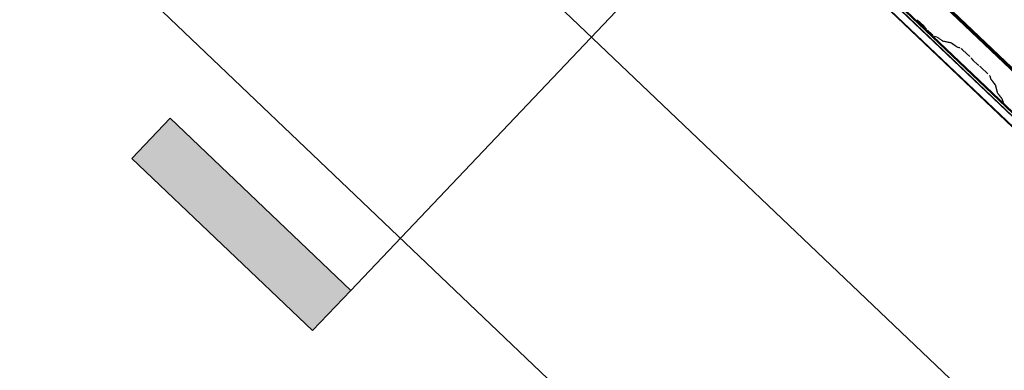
# Model space of a CAD drawing. Header units: metres. Extents: x 32343131.6 to 32343183.7, y 5699223.3 to 5699275.1.
# Tile 13 of 190: x 32343158 to 32343159.8, y 5699230.6 to 5699231.2. Entities that reach past the tile are written whole.
import ezdxf

# ---------------------------------------------------------------- set-up
doc = ezdxf.new("R2010")
doc.units = ezdxf.units.M
for name, color, linetype, lineweight in [('0-1', 7, 'Continuous', 5), ('A-ANNO-DIMS', 7, 'Continuous', 9), ('A-ANNO-DIMS-50', 7, 'Continuous', 9), ('G-ANNO-SYMB-1', 7, 'Continuous', 9)]:
    doc.layers.add(name, color=color, linetype=linetype, lineweight=lineweight)
for name, color, linetype, lineweight, true_color in [('A-ROOF-1', 7, 'Continuous', 5, 0xcccccc), ('E-POWR-CNDT-1', 5, 'Continuous', 70, 0x0000ff), ('S-BEAM-1', 7, 'Continuous', 5, 0xcccccc)]:
    doc.layers.add(name, color=color, linetype=linetype, lineweight=lineweight, true_color=true_color)
doc.styles.add('Arial', font='arial.ttf', dxfattribs={"height": 0.15})
doc.dimstyles.new('Blitzschutz', dxfattribs={"dimscale": 0.3048, "dimtxt": 0.153039, "dimasz": 0.492126, "dimexe": 0.393701, "dimexo": 0.0625, "dimgap": 0.287073, "dimtad": 1, "dimlfac": 100, "dimrnd": 0.01, "dimdsep": 46, "dimtxsty": 'Arial', "dimblk1": 'OBLIQUE', "dimblk2": 'OBLIQUE', "dimsah": 1, "dimcen": 0.09, "dimdle": 0.393701, "dimadec": 0, "dimazin": 0, "dimtfac": 1, "dimtdec": 4, "dimtix": 1, "dimtmove": 0, "dimatfit": 3, "dimfxl": 0.393701, "dimfxlon": 1, "dimtvp": 1, "dimtfill": 1, "dimtolj": 1, "dimtzin": 0, "dimarcsym": 2})

# ---------------------------------------------------------------- blocks, each defined once
blk = doc.blocks.new('Ortgang Hochpunkt - Ortgang Hochpunkt-3544340-TGA_190_LP5_GR_DA-TGA-01_G_')
at = {"layer": 'A-ROOF-1'}
for p, q in [((89.3588, -25.1579), (54.5828, 7.9273)), ((54.5837, 7.9281), (89.3597, -25.1571)), ((86.4503, -22.3717), (80.6667, -16.8693)), ((86.4469, -22.3674), (80.6711, -16.8725)), ((86.4407, -22.3554), (80.6826, -16.8773)), ((86.4397, -22.3532), (80.6848, -16.8781))]:
    blk.add_line(p, q, dxfattribs=at)
blk = doc.blocks.new('ARC_190_LPX_FM_Stellplätze_rvt-1-TGA_190_LP5_GR_DA-TGA-01_G_')
at = {"layer": 'S-BEAM-1'}
for p, q in [((32343159.6204, 5699231.1988), (32343159.6156, 5699231.2026)), ((32343159.6163, 5699231.2018), (32343159.6211, 5699231.198)), ((32343159.6272, 5699231.1922), (32343159.6312, 5699231.1876)), ((32343159.6321, 5699231.187), (32343159.628, 5699231.1915)), ((32343159.6426, 5699231.1768), (32343159.635, 5699231.1839)), ((32343159.635, 5699231.1838), (32343159.6425, 5699231.1767)), ((32343159.6516, 5699231.1721), (32343159.6472, 5699231.173)), ((32343159.6482, 5699231.172), (32343159.6527, 5699231.1711)), ((32343159.6618, 5699231.1649), (32343159.6526, 5699231.1715)), ((32343159.6535, 5699231.1706), (32343159.6627, 5699231.1639)), ((32343159.6771, 5699231.1615), (32343159.6626, 5699231.1644)), ((32343159.6637, 5699231.1634), (32343159.6782, 5699231.1604)), ((32343159.6873, 5699231.1542), (32343159.6781, 5699231.1609)), ((32343159.679, 5699231.16), (32343159.6882, 5699231.1533)), ((32343159.693, 5699231.1528), (32343159.6881, 5699231.1538)), ((32343159.6892, 5699231.1527), (32343159.6941, 5699231.1517)), ((32343159.6987, 5699231.1479), (32343159.711, 5699231.1362)), ((32343159.7111, 5699231.1363), (32343159.6988, 5699231.148)), ((32343159.7145, 5699231.1326), (32343159.7163, 5699231.1304)), ((32343159.7172, 5699231.1296), (32343159.7154, 5699231.1318)), ((32343159.7267, 5699231.1211), (32343159.7244, 5699231.1228)), ((32343159.7252, 5699231.1219), (32343159.7275, 5699231.1202)), ((32343159.7313, 5699231.117), (32343159.7436, 5699231.1053)), ((32343159.7437, 5699231.1054), (32343159.7314, 5699231.1171)), ((32343159.7476, 5699231.1008), (32343159.7488, 5699231.096)), ((32343159.7499, 5699231.0949), (32343159.7487, 5699231.0998)), ((32343159.7495, 5699231.095), (32343159.7566, 5699231.0861)), ((32343159.7575, 5699231.0853), (32343159.7504, 5699231.0942)), ((32343159.7571, 5699231.0853), (32343159.7607, 5699231.071)), ((32343159.7618, 5699231.07), (32343159.7582, 5699231.0843)), ((32343159.7614, 5699231.0701), (32343159.7685, 5699231.0612)), ((32343159.7694, 5699231.0604), (32343159.7623, 5699231.0693)), ((32343159.769, 5699231.0604), (32343159.7701, 5699231.056)), ((32343159.7712, 5699231.055), (32343159.7701, 5699231.0594))]:
    blk.add_line(p, q, dxfattribs=at)
for centre, major_axis, ratio, start_param, end_param in [((32343159.6239, 5699231.1948), (-0.00543, 0.00517), 0.087156, 3.927882, 5.496895), ((32343159.6239, 5699231.1948), (-0.00435, 0.00414), 0.087156, 3.927884, 5.496895), ((32343159.6354, 5699231.1843), (-0.00543, 0.00517), 0.087156, 0.78629, 1.570797), ((32343159.6354, 5699231.1843), (-0.00435, 0.00414), 0.087156, 0.786293, 1.570797), ((32343159.6429, 5699231.1772), (-0.00543, 0.00517), 0.087156, 1.570796, 3.003604), ((32343159.6429, 5699231.1772), (-0.00435, 0.00414), 0.087156, 1.570796, 3.003604), ((32343159.6569, 5699231.1669), (-0.00543, 0.00517), 0.087156, 5.711273, 6.145196), ((32343159.6569, 5699231.1669), (-0.00435, 0.00414), 0.087156, 5.71127, 6.145197), ((32343159.6584, 5699231.1685), (-0.00435, 0.00414), 0.087155, 2.569683, 3.003604), ((32343159.6584, 5699231.1685), (-0.00543, 0.00517), 0.087156, 2.56968, 3.003601), ((32343159.6824, 5699231.1563), (-0.00543, 0.00517), 0.087156, 5.711273, 6.145196), ((32343159.6824, 5699231.1563), (-0.00435, 0.00414), 0.087155, 5.71127, 6.145197), ((32343159.6838, 5699231.1579), (-0.00435, 0.00414), 0.087156, 2.569683, 3.003604), ((32343159.6838, 5699231.1579), (-0.00543, 0.00517), 0.087156, 2.56968, 3.003602), ((32343159.6984, 5699231.1476), (-0.00543, 0.00517), 0.087156, 4.712389, 6.145191), ((32343159.6984, 5699231.1476), (-0.00435, 0.00414), 0.087155, 4.712389, 6.145197), ((32343159.7107, 5699231.1358), (-0.00435, 0.00414), 0.087156, 3.741006, 4.712389), ((32343159.7107, 5699231.1358), (-0.00543, 0.00517), 0.087155, 3.74101, 4.712389), ((32343159.721, 5699231.1264), (-0.00543, 0.00517), 0.087156, 0.599417, 2.542175), ((32343159.721, 5699231.1264), (-0.00435, 0.00414), 0.087156, 0.599418, 2.542175), ((32343159.7309, 5699231.1166), (-0.00543, 0.00517), 0.087155, 4.71239, 5.683768), ((32343159.7309, 5699231.1166), (-0.00435, 0.00414), 0.087155, 4.71239, 5.683768), ((32343159.7432, 5699231.1049), (-0.00435, 0.00414), 0.087156, 3.279576, 4.712389), ((32343159.7432, 5699231.1049), (-0.00543, 0.00517), 0.087156, 3.279582, 4.712389), ((32343159.7543, 5699231.0909), (-0.00543, 0.00517), 0.087156, 0.137989, 0.571913), ((32343159.7543, 5699231.0909), (-0.00435, 0.00414), 0.087155, 0.137985, 0.571912), ((32343159.7527, 5699231.0894), (-0.00435, 0.00414), 0.087155, 3.279578, 3.713505), ((32343159.7527, 5699231.0894), (-0.00543, 0.00517), 0.087156, 3.279581, 3.713506), ((32343159.7662, 5699231.066), (-0.00543, 0.00517), 0.087156, 0.137989, 0.57191), ((32343159.7662, 5699231.066), (-0.00435, 0.00414), 0.087156, 0.137984, 0.571912), ((32343159.7646, 5699231.0645), (-0.00435, 0.00414), 0.087156, 3.279584, 3.713505), ((32343159.7646, 5699231.0645), (-0.00543, 0.00517), 0.087155, 3.279582, 3.713504), ((32343159.7755, 5699231.051), (-0.00543, 0.00517), 0.087155, 0.137989, 1.570796), ((32343159.7755, 5699231.051), (-0.00435, 0.00414), 0.087156, 0.137994, 1.570797)]:
    blk.add_ellipse(centre, major_axis=major_axis, ratio=ratio, start_param=start_param, end_param=end_param, dxfattribs=at)
at = {"layer": 'A-ROOF-1'}
blk.add_blockref('Ortgang Hochpunkt - Ortgang Hochpunkt-3544340-TGA_190_LP5_GR_DA-TGA-01_G_', (32343077.7673, 5699249.1855), dxfattribs=at)
blk = doc.blocks.new('DIMBLOCK2-TGA_190_LP5_GR_DA-TGA-01_G_')
at = {"layer": 'A-ANNO-DIMS-50', "transparency": 16777216}
for p, q in [((32343158.138, 5699232.0187), (32343158.2207, 5699232.1056)), ((32343158.138, 5699232.0187), (32343158.0553, 5699231.9318)), ((32343163.934, 5699226.5045), (32343158.138, 5699232.0187)), ((32343163.934, 5699226.5045), (32343164.0167, 5699226.5914)), ((32343163.934, 5699226.5045), (32343163.8513, 5699226.4176))]:
    blk.add_line(p, q, dxfattribs=at)
at = {"layer": 'A-ANNO-DIMS-50', "lineweight": 35, "transparency": 16777216}
for p, q in [((32343158.138, 5699232.0187), (32343158.032, 5699232.0161)), ((32343158.138, 5699232.0187), (32343158.244, 5699232.0213)), ((32343163.934, 5699226.5045), (32343163.828, 5699226.5019)), ((32343163.934, 5699226.5045), (32343164.04, 5699226.5071))]:
    blk.add_line(p, q, dxfattribs=at)
at = {"layer": 'A-ANNO-DIMS-50', "color": 0, "transparency": 16777216, "insert": (32343161.0897, 5699228.821), "char_height": 0.15, "width": 0.822172, "attachment_point": 1, "rotation": 136.4273, "line_spacing_factor": 0.941778, "style": 'Arial', "bg_fill": 3, "box_fill_scale": 1.25, "bg_fill_color": 256, "bg_fill_true_color": 13158600, "bg_fill_transparency": 0}
blk.add_mtext('800 cm', dxfattribs=at)
blk = doc.blocks.new('_Oblique')
at = {"color": 0, "linetype": 'ByBlock', "lineweight": -2}
blk.add_line((-0.5, -0.5), (0.5, 0.5), dxfattribs=at)
blk = doc.blocks.new('DIMBLOCK8-TGA_190_LP5_GR_DA-TGA-01_G_')
at = {"layer": 'A-ANNO-DIMS-50', "transparency": 16777216}
for p, q in [((32343157.7934, 5699231.6564), (32343157.8761, 5699231.7434)), ((32343157.7934, 5699231.6564), (32343157.7106, 5699231.5695)), ((32343166.5743, 5699223.3024), (32343157.7934, 5699231.6564)), ((32343166.4874, 5699223.3851), (32343166.5701, 5699223.4721)), ((32343166.4874, 5699223.3851), (32343166.4046, 5699223.2982))]:
    blk.add_line(p, q, dxfattribs=at)
at = {"layer": 'A-ANNO-DIMS-50', "lineweight": 35, "transparency": 16777216}
for p, q in [((32343157.7934, 5699231.6564), (32343157.6873, 5699231.6538)), ((32343157.7934, 5699231.6564), (32343157.8994, 5699231.6591)), ((32343166.4874, 5699223.3851), (32343166.3813, 5699223.3825)), ((32343166.4874, 5699223.3851), (32343166.5934, 5699223.3878))]:
    blk.add_line(p, q, dxfattribs=at)
at = {"layer": 'A-ANNO-DIMS-50', "color": 0, "transparency": 16777216, "insert": (32343162.2358, 5699227.0404), "char_height": 0.15, "width": 0.960613, "attachment_point": 1, "rotation": 136.4273, "line_spacing_factor": 0.941778, "style": 'Arial', "bg_fill": 3, "box_fill_scale": 1.25, "bg_fill_color": 256, "bg_fill_true_color": 13158600, "bg_fill_transparency": 0}
blk.add_mtext('1200 cm', dxfattribs=at)
blk = doc.blocks.new('Schnitt - Schnittende - Gefüllt-28045-TGA_190_LP5_GR_DA-TGA-01_G_')
at = {"layer": 'G-ANNO-SYMB-1'}
blk.add_hatch(color=256, dxfattribs=at).paths.add_polyline_path([(0, 0.009), (0, 0), (-0.002, 0), (-0.002, 0.009)])
for p, q in [((0, 0.009), (-0.002, 0.009)), ((-0.002, 0.009), (-0.002, 0)), ((0, 0), (0, 0.009)), ((-0.002, 0), (0, 0))]:
    blk.add_line(p, q, dxfattribs=at)

msp = doc.modelspace()

# ---------------------------------------------------------------- linework, layer by layer
at = {"layer": 'E-POWR-CNDT-1'}
msp.add_line((32343158.51489, 5699232.32418), (32343167.14331, 5699224.11527), dxfattribs=at)

# ---------------------------------------------------------------- block references
at = {"layer": '0-1'}
msp.add_blockref('ARC_190_LPX_FM_Stellplätze_rvt-1-TGA_190_LP5_GR_DA-TGA-01_G_', (0, 0), dxfattribs=at)

# ---------------------------------------------------------------- next in the draw order: dimensions: what is measured, and where the dimension line sits
at = {"layer": 'A-ANNO-DIMS'}
dim = msp.add_linear_dim(base=(32343158.138, 5699232.0187), p1=(32343164.01671, 5699226.59144), p2=(32343158.22071, 5699232.10564), angle=316.42726, dimstyle='Blitzschutz', override={"dimpost": '<> cm', "dimfxl": 8}, dxfattribs=at)
dim.commit()
dim.dimension.update_dxf_attribs({"geometry": 'DIMBLOCK2-TGA_190_LP5_GR_DA-TGA-01_G_', "text_midpoint": (32343161.1491, 5699229.38048)})

# ---------------------------------------------------------------- next in the draw order: dimensions: what is measured, and where the dimension line sits
dim = msp.add_linear_dim(base=(32343157.79336, 5699231.65645), p1=(32343166.57007, 5699223.47209), p2=(32343157.87607, 5699231.74339), angle=316.42726, dimstyle='Blitzschutz', override={"dimpost": '<> cm', "dimfxl": 11.999999}, dxfattribs=at)
dim.commit()
dim.dimension.update_dxf_attribs({"geometry": 'DIMBLOCK8-TGA_190_LP5_GR_DA-TGA-01_G_', "text_midpoint": (32343162.25346, 5699227.63968)})

# ---------------------------------------------------------------- next in the draw order: linework, layer by layer
at = {"layer": 'G-ANNO-SYMB-1'}
msp.add_line((32343176.42961, 5699249.46167), (32343158.59445, 5699230.71506), dxfattribs=at)

# ---------------------------------------------------------------- next in the draw order: block references
at = {"layer": 'G-ANNO-SYMB-1', "xscale": 49.99999999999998, "yscale": 49.99999999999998, "zscale": 49.99999999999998, "rotation": 46.42725660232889}
msp.add_blockref('Schnitt - Schnittende - Gefüllt-28045-TGA_190_LP5_GR_DA-TGA-01_G_', (32343158.59445, 5699230.71506), dxfattribs=at)

doc.saveas('drawing.dxf')
